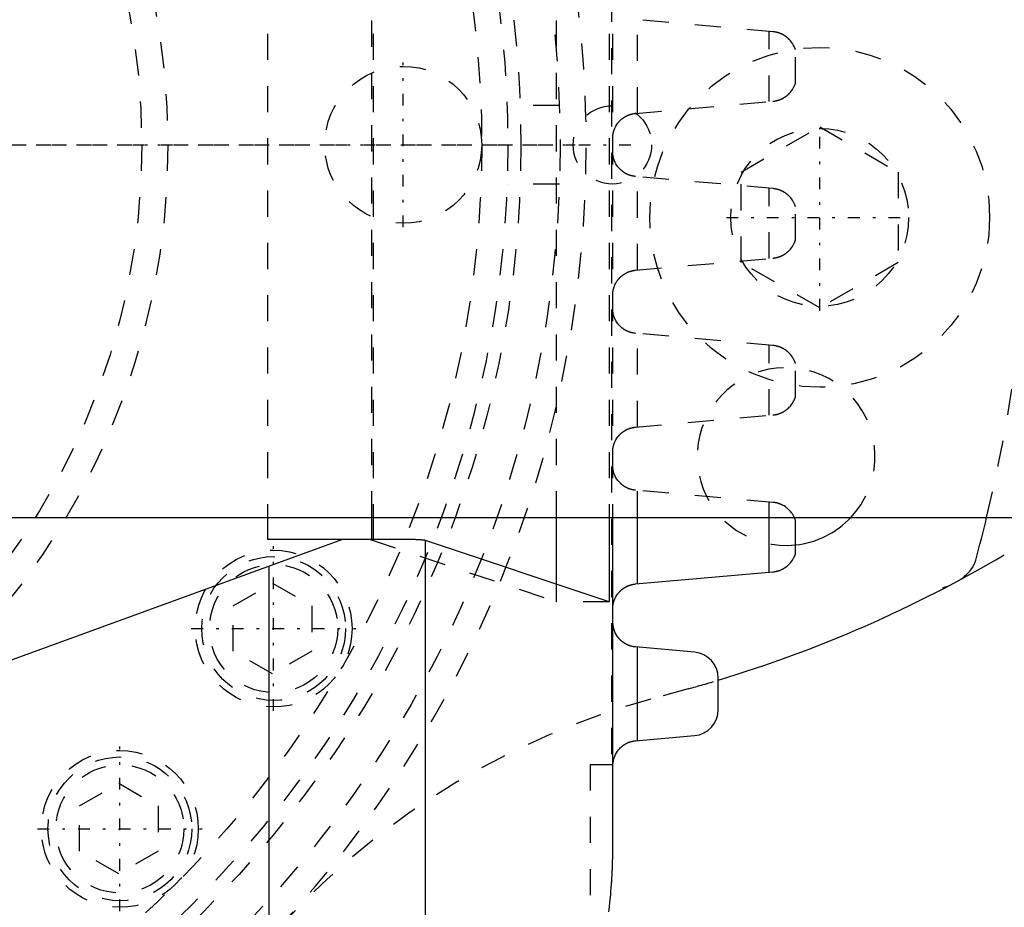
# Model space of a CAD drawing. Extents: x -392 to 140, y -100 to 100.
# Tile 5 of 9: x -198 to -160, y -29 to 5. Entities that reach past the tile are written whole.
import ezdxf

# ---------------------------------------------------------------- set-up
doc = ezdxf.new("R2010")
doc.units = 0
doc.linetypes.add('CENTER', pattern=[1.5, 0.45, -0.5, 0.05, -0.5])
doc.linetypes.add('DASHED', pattern=[2, 1, -1])
for name, color, linetype in [('AM_0', 7, 'CONTINUOUS'), ('AM_3', 7, 'DASHED'), ('AM_7', 7, 'CENTER')]:
    doc.layers.add(name, color=color, linetype=linetype)

msp = doc.modelspace()

# ---------------------------------------------------------------- linework, layer by layer
at = {"layer": 'AM_0', "color": 7, "linetype": 'CONTINUOUS'}
for p, q in [((-220, -14.25), (-92.45, -14.25)), ((-188.197, -14.25), (-188.197, -15.1)), ((-184.203, -15.1), (-184.203, -14.25)), ((-184.144, -14.25), (-184.144, -15.1)), ((-177.139, -16.803), (-177.139, -14.25)), ((-175.123, -14.25), (-175.123, -17.475)), ((-175, -14.25), (-175, -27)), ((-174.035, -16.79), (-174.035, -14.25)), ((-169, -16.345), (-169, -14.25)), ((-168, -15.649), (-168, -14.358)), ((-185.329, -15.1), (-236.686, -33.793)), ((-182.559, -15.1), (-188.197, -15.1)), ((-182.144, -32), (-182.144, -15.133)), ((-175.123, -17.475), (-182.144, -15.133)), ((-188.136, -16.122), (-188.136, -33.653)), ((-174.114, -16.797), (-168.862, -16.333)), ((-162.35, -16.975), (-162.35, -16.936)), ((-174.98, -18.26), (-174.98, -17.891)), ((-171.863, -19.404), (-174.113, -19.206)), ((-174.035, -22.787), (-174.035, -19.213)), ((-170.95, -21.6), (-170.95, -20.4)), ((-174.113, -22.794), (-171.863, -22.596)), ((-174.979, -23.7), (-175.001, -23.7))]:
    msp.add_line(p, q, dxfattribs=at)
for points in [[(-168, -14.358, 0), (-168, -14.358, 0), (-168, -14.357, 0), (-168.001, -14.355, 0), (-168.002, -14.353, 0), (-168.002, -14.352, 0), (-168.003, -14.348, 0), (-168.005, -14.344, 0), (-168.007, -14.339, 0), (-168.009, -14.333, 0), (-168.011, -14.327, 0), (-168.012, -14.324, 0), (-168.013, -14.32, 0), (-168.016, -14.313, 0), (-168.019, -14.306, 0), (-168.022, -14.298, 0), (-168.025, -14.29, 0), (-168.028, -14.282, 0), (-168.03, -14.278, 0), (-168.032, -14.273, 0), (-168.036, -14.264, 0), (-168.04, -14.255, 0), (-168.042, -14.251, 0)], [(-182.144, -15.133, 0), (-182.147, -15.133, 0), (-182.155, -15.131, 0), (-182.164, -15.129, 0), (-182.17, -15.128, 0), (-182.176, -15.127, 0), (-182.189, -15.125, 0), (-182.205, -15.123, 0), (-182.222, -15.121, 0), (-182.241, -15.119, 0), (-182.263, -15.117, 0), (-182.274, -15.117, 0), (-182.286, -15.116, 0), (-182.311, -15.114, 0), (-182.338, -15.112, 0), (-182.367, -15.11, 0), (-182.397, -15.108, 0), (-182.43, -15.106, 0), (-182.447, -15.105, 0), (-182.464, -15.105, 0), (-182.501, -15.103, 0), (-182.539, -15.101, 0), (-182.559, -15.1, 0)], [(-168.862, -16.333, 0), (-168.854, -16.332, 0), (-168.839, -16.331, 0), (-168.823, -16.329, 0), (-168.816, -16.328, 0), (-168.808, -16.327, 0), (-168.793, -16.325, 0), (-168.777, -16.322, 0), (-168.762, -16.319, 0), (-168.747, -16.316, 0), (-168.732, -16.313, 0), (-168.724, -16.311, 0), (-168.717, -16.309, 0), (-168.702, -16.306, 0), (-168.688, -16.302, 0), (-168.673, -16.298, 0), (-168.659, -16.294, 0), (-168.644, -16.289, 0), (-168.637, -16.287, 0), (-168.63, -16.284, 0), (-168.616, -16.28, 0), (-168.602, -16.275, 0), (-168.595, -16.272, 0), (-168.588, -16.269, 0), (-168.575, -16.264, 0), (-168.562, -16.258, 0), (-168.555, -16.256, 0), (-168.548, -16.253, 0), (-168.535, -16.247, 0), (-168.523, -16.241, 0), (-168.51, -16.235, 0), (-168.498, -16.229, 0), (-168.485, -16.223, 0), (-168.479, -16.219, 0), (-168.473, -16.216, 0), (-168.462, -16.21, 0), (-168.45, -16.203, 0), (-168.439, -16.196, 0), (-168.428, -16.19, 0), (-168.417, -16.183, 0), (-168.411, -16.179, 0), (-168.406, -16.176, 0), (-168.395, -16.169, 0), (-168.384, -16.162, 0), (-168.374, -16.154, 0), (-168.364, -16.147, 0), (-168.354, -16.14, 0), (-168.348, -16.136, 0), (-168.344, -16.132, 0), (-168.334, -16.124, 0), (-168.324, -16.117, 0), (-168.314, -16.109, 0), (-168.305, -16.101, 0), (-168.296, -16.093, 0), (-168.291, -16.089, 0), (-168.287, -16.085, 0), (-168.278, -16.077, 0), (-168.269, -16.069, 0), (-168.239, -16.04, 0), (-168.215, -16.015, 0), (-168.192, -15.99, 0), (-168.151, -15.938, 0), (-168.115, -15.886, 0), (-168.083, -15.836, 0), (-168.057, -15.788, 0), (-168.045, -15.761, 0), (-168.041, -15.754, 0), (-168.038, -15.747, 0), (-168.036, -15.743, 0), (-168.035, -15.74, 0), (-168.032, -15.733, 0), (-168.029, -15.726, 0), (-168.027, -15.723, 0), (-168.026, -15.719, 0), (-168.023, -15.713, 0), (-168.021, -15.707, 0), (-168.02, -15.704, 0), (-168.018, -15.701, 0), (-168.016, -15.695, 0), (-168.014, -15.689, 0), (-168.012, -15.684, 0), (-168.01, -15.679, 0), (-168.009, -15.674, 0), (-168.008, -15.672, 0), (-168.007, -15.67, 0), (-168.005, -15.665, 0), (-168.004, -15.662, 0), (-168.003, -15.658, 0), (-168.002, -15.656, 0), (-168.001, -15.653, 0), (-168.001, -15.652, 0), (-168.001, -15.651, 0), (-168, -15.65, 0), (-168, -15.649, 0), (-168, -15.649, 0)], [(-174.98, -17.891, 0), (-174.981, -17.884, 0), (-174.983, -17.871, 0), (-174.984, -17.857, 0), (-174.985, -17.85, 0), (-174.986, -17.843, 0), (-174.987, -17.828, 0), (-174.988, -17.814, 0), (-174.989, -17.799, 0), (-174.99, -17.783, 0), (-174.99, -17.768, 0), (-174.99, -17.76, 0), (-174.99, -17.751, 0), (-174.99, -17.735, 0), (-174.989, -17.72, 0), (-174.989, -17.705, 0), (-174.988, -17.69, 0), (-174.987, -17.675, 0), (-174.986, -17.668, 0), (-174.986, -17.661, 0), (-174.984, -17.647, 0), (-174.982, -17.633, 0), (-174.982, -17.626, 0), (-174.981, -17.619, 0), (-174.979, -17.606, 0), (-174.976, -17.592, 0), (-174.975, -17.586, 0), (-174.974, -17.579, 0), (-174.972, -17.566, 0), (-174.969, -17.553, 0), (-174.966, -17.54, 0), (-174.963, -17.527, 0), (-174.96, -17.514, 0), (-174.958, -17.508, 0), (-174.956, -17.502, 0), (-174.953, -17.489, 0), (-174.949, -17.476, 0), (-174.945, -17.464, 0), (-174.941, -17.452, 0), (-174.937, -17.439, 0), (-174.935, -17.433, 0), (-174.933, -17.427, 0), (-174.928, -17.414, 0), (-174.924, -17.402, 0), (-174.906, -17.36, 0), (-174.87, -17.288, 0), (-174.828, -17.219, 0), (-174.805, -17.186, 0), (-174.801, -17.18, 0), (-174.792, -17.17, 0), (-174.784, -17.159, 0), (-174.78, -17.154, 0), (-174.776, -17.148, 0), (-174.767, -17.138, 0), (-174.758, -17.127, 0), (-174.749, -17.117, 0), (-174.74, -17.107, 0), (-174.731, -17.097, 0), (-174.726, -17.092, 0), (-174.721, -17.087, 0), (-174.712, -17.077, 0), (-174.702, -17.068, 0), (-174.692, -17.058, 0), (-174.682, -17.048, 0), (-174.672, -17.039, 0), (-174.666, -17.034, 0), (-174.661, -17.03, 0), (-174.65, -17.02, 0), (-174.639, -17.011, 0), (-174.628, -17.002, 0), (-174.616, -16.993, 0), (-174.605, -16.984, 0), (-174.599, -16.98, 0), (-174.593, -16.975, 0), (-174.58, -16.966, 0), (-174.568, -16.958, 0), (-174.555, -16.95, 0), (-174.543, -16.941, 0), (-174.53, -16.933, 0), (-174.523, -16.929, 0), (-174.516, -16.925, 0), (-174.503, -16.918, 0), (-174.49, -16.91, 0), (-174.476, -16.903, 0), (-174.462, -16.896, 0), (-174.448, -16.889, 0), (-174.441, -16.885, 0), (-174.434, -16.882, 0), (-174.419, -16.875, 0), (-174.405, -16.869, 0), (-174.397, -16.866, 0), (-174.39, -16.863, 0), (-174.375, -16.857, 0), (-174.36, -16.851, 0), (-174.352, -16.849, 0), (-174.345, -16.846, 0), (-174.33, -16.841, 0), (-174.314, -16.836, 0), (-174.299, -16.831, 0), (-174.283, -16.827, 0), (-174.267, -16.823, 0), (-174.259, -16.821, 0), (-174.251, -16.819, 0), (-174.236, -16.815, 0), (-174.22, -16.812, 0), (-174.204, -16.809, 0), (-174.187, -16.806, 0), (-174.171, -16.803, 0), (-174.163, -16.802, 0), (-174.155, -16.801, 0), (-174.139, -16.799, 0), (-174.123, -16.797, 0), (-174.114, -16.797, 0)], [(-174.113, -19.206, 0), (-174.12, -19.206, 0), (-174.135, -19.204, 0), (-174.149, -19.202, 0), (-174.157, -19.202, 0), (-174.164, -19.201, 0), (-174.178, -19.198, 0), (-174.193, -19.196, 0), (-174.207, -19.193, 0), (-174.222, -19.19, 0), (-174.236, -19.187, 0), (-174.243, -19.186, 0), (-174.25, -19.184, 0), (-174.264, -19.181, 0), (-174.278, -19.177, 0), (-174.292, -19.173, 0), (-174.306, -19.169, 0), (-174.32, -19.165, 0), (-174.327, -19.162, 0), (-174.334, -19.16, 0), (-174.347, -19.155, 0), (-174.361, -19.151, 0), (-174.368, -19.148, 0), (-174.374, -19.145, 0), (-174.388, -19.14, 0), (-174.401, -19.135, 0), (-174.407, -19.132, 0), (-174.414, -19.129, 0), (-174.427, -19.123, 0), (-174.44, -19.117, 0), (-174.452, -19.111, 0), (-174.465, -19.105, 0), (-174.477, -19.098, 0), (-174.483, -19.095, 0), (-174.489, -19.092, 0), (-174.501, -19.085, 0), (-174.513, -19.078, 0), (-174.525, -19.071, 0), (-174.537, -19.063, 0), (-174.548, -19.056, 0), (-174.554, -19.052, 0), (-174.56, -19.049, 0), (-174.571, -19.041, 0), (-174.582, -19.033, 0), (-174.593, -19.025, 0), (-174.603, -19.018, 0), (-174.614, -19.009, 0), (-174.619, -19.005, 0), (-174.624, -19.001, 0), (-174.634, -18.993, 0), (-174.644, -18.985, 0), (-174.654, -18.976, 0), (-174.663, -18.968, 0), (-174.673, -18.96, 0), (-174.677, -18.955, 0), (-174.682, -18.951, 0), (-174.691, -18.942, 0), (-174.7, -18.934, 0), (-174.708, -18.925, 0), (-174.717, -18.916, 0), (-174.725, -18.907, 0), (-174.73, -18.903, 0), (-174.734, -18.898, 0), (-174.742, -18.889, 0), (-174.75, -18.88, 0), (-174.754, -18.875, 0), (-174.777, -18.847, 0), (-174.82, -18.787, 0), (-174.859, -18.725, 0), (-174.892, -18.66, 0), (-174.909, -18.621, 0), (-174.913, -18.61, 0), (-174.917, -18.599, 0), (-174.92, -18.593, 0), (-174.922, -18.588, 0), (-174.926, -18.576, 0), (-174.93, -18.565, 0), (-174.933, -18.554, 0), (-174.937, -18.542, 0), (-174.941, -18.531, 0), (-174.942, -18.525, 0), (-174.944, -18.519, 0), (-174.947, -18.508, 0), (-174.95, -18.496, 0), (-174.952, -18.49, 0), (-174.953, -18.484, 0), (-174.956, -18.473, 0), (-174.959, -18.461, 0), (-174.96, -18.455, 0), (-174.961, -18.449, 0), (-174.963, -18.437, 0), (-174.966, -18.425, 0), (-174.968, -18.412, 0), (-174.97, -18.4, 0), (-174.971, -18.387, 0), (-174.972, -18.381, 0), (-174.973, -18.375, 0), (-174.974, -18.362, 0), (-174.976, -18.349, 0), (-174.977, -18.336, 0), (-174.978, -18.323, 0), (-174.979, -18.309, 0), (-174.979, -18.302, 0), (-174.979, -18.295, 0), (-174.98, -18.281, 0), (-174.98, -18.267, 0), (-174.98, -18.26, 0)], [(-174.979, -23.7, 0), (-174.979, -23.693, 0), (-174.978, -23.68, 0), (-174.977, -23.667, 0), (-174.977, -23.661, 0), (-174.976, -23.654, 0), (-174.975, -23.642, 0), (-174.974, -23.629, 0), (-174.972, -23.617, 0), (-174.97, -23.605, 0), (-174.968, -23.593, 0), (-174.968, -23.587, 0), (-174.967, -23.581, 0), (-174.964, -23.569, 0), (-174.962, -23.557, 0), (-174.96, -23.545, 0), (-174.957, -23.534, 0), (-174.955, -23.522, 0), (-174.953, -23.516, 0), (-174.952, -23.511, 0), (-174.949, -23.499, 0), (-174.946, -23.488, 0), (-174.944, -23.482, 0), (-174.943, -23.477, 0), (-174.939, -23.465, 0), (-174.936, -23.454, 0), (-174.934, -23.449, 0), (-174.932, -23.443, 0), (-174.929, -23.432, 0), (-174.925, -23.421, 0), (-174.91, -23.383, 0), (-174.881, -23.319, 0), (-174.848, -23.256, 0), (-174.809, -23.196, 0), (-174.766, -23.139, 0), (-174.743, -23.112, 0), (-174.718, -23.085, 0), (-174.689, -23.055, 0), (-174.68, -23.047, 0), (-174.671, -23.039, 0), (-174.666, -23.035, 0), (-174.662, -23.031, 0), (-174.652, -23.022, 0), (-174.643, -23.014, 0), (-174.633, -23.006, 0), (-174.623, -22.998, 0), (-174.613, -22.99, 0), (-174.608, -22.986, 0), (-174.603, -22.982, 0), (-174.593, -22.975, 0), (-174.582, -22.967, 0), (-174.572, -22.96, 0), (-174.561, -22.952, 0), (-174.55, -22.945, 0), (-174.544, -22.941, 0), (-174.539, -22.938, 0), (-174.527, -22.931, 0), (-174.516, -22.924, 0), (-174.504, -22.917, 0), (-174.492, -22.91, 0), (-174.481, -22.904, 0), (-174.475, -22.9, 0), (-174.469, -22.897, 0), (-174.456, -22.891, 0), (-174.444, -22.885, 0), (-174.432, -22.879, 0), (-174.419, -22.873, 0), (-174.406, -22.868, 0), (-174.4, -22.865, 0), (-174.394, -22.862, 0), (-174.381, -22.857, 0), (-174.368, -22.852, 0), (-174.361, -22.85, 0), (-174.355, -22.847, 0), (-174.341, -22.843, 0), (-174.328, -22.838, 0), (-174.321, -22.836, 0), (-174.315, -22.834, 0), (-174.301, -22.83, 0), (-174.288, -22.826, 0), (-174.274, -22.822, 0), (-174.26, -22.818, 0), (-174.246, -22.815, 0), (-174.24, -22.813, 0), (-174.233, -22.812, 0), (-174.219, -22.809, 0), (-174.205, -22.806, 0), (-174.191, -22.804, 0), (-174.177, -22.801, 0), (-174.163, -22.799, 0), (-174.156, -22.798, 0), (-174.148, -22.797, 0), (-174.134, -22.796, 0), (-174.12, -22.794, 0), (-174.113, -22.794, 0)], [(-175, -27, 0), (-175, -27.016, 0), (-175, -27.047, 0), (-175, -27.078, 0), (-175, -27.094, 0), (-175, -27.109, 0), (-175.001, -27.14, 0), (-175.001, -27.172, 0), (-175.001, -27.203, 0), (-175.002, -27.234, 0), (-175.002, -27.265, 0), (-175.002, -27.281, 0), (-175.002, -27.296, 0), (-175.003, -27.328, 0), (-175.004, -27.359, 0), (-175.004, -27.39, 0), (-175.005, -27.421, 0), (-175.006, -27.452, 0), (-175.006, -27.468, 0), (-175.006, -27.484, 0), (-175.007, -27.515, 0), (-175.008, -27.546, 0), (-175.009, -27.561, 0), (-175.009, -27.577, 0), (-175.01, -27.608, 0), (-175.011, -27.639, 0), (-175.012, -27.655, 0), (-175.012, -27.671, 0), (-175.014, -27.702, 0), (-175.015, -27.733, 0), (-175.016, -27.764, 0), (-175.018, -27.795, 0), (-175.019, -27.826, 0), (-175.02, -27.842, 0), (-175.02, -27.858, 0), (-175.022, -27.889, 0), (-175.024, -27.92, 0), (-175.025, -27.951, 0), (-175.027, -27.982, 0), (-175.029, -28.013, 0), (-175.029, -28.029, 0), (-175.03, -28.045, 0), (-175.032, -28.076, 0), (-175.034, -28.107, 0), (-175.036, -28.138, 0), (-175.038, -28.169, 0), (-175.04, -28.2, 0), (-175.041, -28.216, 0), (-175.042, -28.231, 0), (-175.044, -28.263, 0), (-175.047, -28.294, 0), (-175.055, -28.403, 0), (-175.07, -28.589, 0), (-175.079, -28.682, 0), (-175.088, -28.775, 0), (-175.107, -28.962, 0), (-175.129, -29.148, 0), (-175.152, -29.333, 0)]]:
    msp.add_polyline3d(points, dxfattribs=at)
for centre, radius, start, end in [((-168.358, -11.922), 3.4, 276.0507, 316.7969), ((-220, 0), 61, 344.90364, 346.4905), ((-185.41, 27.39), 50, 286.8101, 300.5276), ((-162.071, -15.627), 1, 321.2013, 344.9036), ((-162.85, -15), 2, 306.1793, 321.2013), ((-162.85, -15), 2, 284.4775, 289.8646), ((-171.95, -20.4), 1, 0, 84.9855), ((-171.95, -21.6), 1, 275.0145, 0)]:
    msp.add_arc(centre, radius, start, end, dxfattribs=at)
at = {"layer": 'AM_3', "color": 6, "linetype": 'DASHED'}
for p, q in [((-175.035, 23.7), (-175.035, -23.7)), ((-175.035, 23.7), (-175.035, -23.7)), ((-188.197, 14.25), (-188.197, -14.25)), ((-184.203, -14.25), (-184.203, 14.25)), ((-184.144, 14.25), (-184.144, -14.25)), ((-177.139, -14.25), (-177.139, 14.25)), ((-175.123, 14.25), (-175.123, -14.25)), ((-175, 14.25), (-175, -14.25)), ((-168.862, 4.326), (-174.114, 4.79)), ((-174.035, 1.21), (-174.035, 4.783)), ((-169, 1.655), (-169, 4.338)), ((-168, 2.351), (-168, 3.642)), ((-174.114, 1.203), (-168.862, 1.667)), ((-177.026, 1.5), (-179.027, 1.5)), ((-170.073, -1.042), (-167.073, 0.69)), ((-167.073, 0.69), (-164.073, -1.042)), ((-174.98, -0.392), (-174.98, 0.109)), ((-170.073, -4.506), (-170.073, -1.042)), ((-164.073, -1.042), (-164.073, -4.506)), ((-177.026, -1.5), (-179.027, -1.5)), ((-168.862, -1.674), (-174.114, -1.21)), ((-174.035, -4.79), (-174.035, -1.217)), ((-169, -4.345), (-169, -1.662)), ((-168, -3.649), (-168, -2.358)), ((-174.114, -4.797), (-168.862, -4.333)), ((-167.073, -6.238), (-170.073, -4.506)), ((-164.073, -4.506), (-167.073, -6.238)), ((-174.98, -6.392), (-174.98, -5.891)), ((-168.862, -7.674), (-174.114, -7.21)), ((-174.035, -10.79), (-174.035, -7.217)), ((-169, -10.345), (-169, -7.662)), ((-168, -9.649), (-168, -8.358)), ((-174.114, -10.797), (-168.862, -10.333)), ((-174.98, -12.392), (-174.98, -11.891)), ((-168.862, -13.674), (-174.114, -13.21)), ((-174.035, -14.25), (-174.035, -13.217)), ((-169, -14.25), (-169, -13.662)), ((-184.26, -15.1), (-177.139, -17.475)), ((-189.5, -17.634), (-188, -16.768)), ((-188, -16.768), (-186.5, -17.634)), ((-177.139, -17.475), (-177.139, -16.803)), ((-189.5, -19.366), (-189.5, -17.634)), ((-186.5, -17.634), (-186.5, -19.366)), ((-175.123, -17.475), (-177.139, -17.475)), ((-188, -20.232), (-189.5, -19.366)), ((-186.5, -19.366), (-188, -20.232)), ((-172.1, -20.806), (-173.536, -21.202)), ((-175.855, -23.7), (-175.001, -23.7)), ((-175.855, -23.7), (-175.855, -32.483)), ((-195.379, -25.286), (-193.879, -24.42)), ((-193.879, -24.42), (-192.379, -25.286)), ((-195.379, -27.018), (-195.379, -25.286)), ((-192.379, -25.286), (-192.379, -27.018)), ((-193.879, -27.884), (-195.379, -27.018)), ((-192.379, -27.018), (-193.879, -27.884))]:
    msp.add_line(p, q, dxfattribs=at)
for points in [[(-168, 3.642, 0), (-168, 3.642, 0), (-168, 3.643, 0), (-168.001, 3.644, 0), (-168.001, 3.645, 0), (-168.001, 3.646, 0), (-168.002, 3.649, 0), (-168.003, 3.651, 0), (-168.004, 3.655, 0), (-168.005, 3.658, 0), (-168.007, 3.663, 0), (-168.008, 3.665, 0), (-168.009, 3.667, 0), (-168.01, 3.672, 0), (-168.012, 3.677, 0), (-168.014, 3.682, 0), (-168.016, 3.688, 0), (-168.018, 3.694, 0), (-168.02, 3.697, 0), (-168.021, 3.7, 0), (-168.023, 3.706, 0), (-168.026, 3.712, 0), (-168.027, 3.716, 0), (-168.029, 3.719, 0), (-168.032, 3.726, 0), (-168.035, 3.733, 0), (-168.036, 3.736, 0), (-168.038, 3.74, 0), (-168.041, 3.747, 0), (-168.045, 3.754, 0), (-168.057, 3.781, 0), (-168.083, 3.829, 0), (-168.115, 3.879, 0), (-168.151, 3.931, 0), (-168.192, 3.983, 0), (-168.215, 4.008, 0), (-168.239, 4.033, 0), (-168.269, 4.062, 0), (-168.278, 4.07, 0), (-168.287, 4.078, 0), (-168.291, 4.082, 0), (-168.296, 4.086, 0), (-168.305, 4.094, 0), (-168.314, 4.102, 0), (-168.324, 4.11, 0), (-168.334, 4.117, 0), (-168.344, 4.125, 0), (-168.348, 4.129, 0), (-168.354, 4.133, 0), (-168.364, 4.14, 0), (-168.374, 4.147, 0), (-168.384, 4.155, 0), (-168.395, 4.162, 0), (-168.406, 4.169, 0), (-168.411, 4.172, 0), (-168.417, 4.176, 0), (-168.428, 4.183, 0), (-168.439, 4.189, 0), (-168.45, 4.196, 0), (-168.462, 4.203, 0), (-168.473, 4.209, 0), (-168.479, 4.212, 0), (-168.485, 4.216, 0), (-168.498, 4.222, 0), (-168.51, 4.228, 0), (-168.523, 4.234, 0), (-168.535, 4.24, 0), (-168.548, 4.246, 0), (-168.555, 4.249, 0), (-168.562, 4.251, 0), (-168.575, 4.257, 0), (-168.588, 4.262, 0), (-168.595, 4.265, 0), (-168.602, 4.268, 0), (-168.616, 4.273, 0), (-168.63, 4.277, 0), (-168.637, 4.28, 0), (-168.644, 4.282, 0), (-168.659, 4.287, 0), (-168.673, 4.291, 0), (-168.688, 4.295, 0), (-168.702, 4.299, 0), (-168.717, 4.302, 0), (-168.724, 4.304, 0), (-168.732, 4.306, 0), (-168.747, 4.309, 0), (-168.762, 4.312, 0), (-168.777, 4.315, 0), (-168.793, 4.318, 0), (-168.808, 4.32, 0), (-168.816, 4.321, 0), (-168.823, 4.322, 0), (-168.839, 4.324, 0), (-168.854, 4.325, 0), (-168.862, 4.326, 0)], [(-168.862, 1.667, 0), (-168.854, 1.668, 0), (-168.839, 1.669, 0), (-168.823, 1.671, 0), (-168.816, 1.672, 0), (-168.808, 1.673, 0), (-168.793, 1.675, 0), (-168.777, 1.678, 0), (-168.762, 1.681, 0), (-168.747, 1.684, 0), (-168.732, 1.687, 0), (-168.724, 1.689, 0), (-168.717, 1.691, 0), (-168.702, 1.694, 0), (-168.688, 1.698, 0), (-168.673, 1.702, 0), (-168.659, 1.706, 0), (-168.644, 1.711, 0), (-168.637, 1.713, 0), (-168.63, 1.716, 0), (-168.616, 1.72, 0), (-168.602, 1.725, 0), (-168.595, 1.728, 0), (-168.588, 1.731, 0), (-168.575, 1.736, 0), (-168.562, 1.742, 0), (-168.555, 1.744, 0), (-168.548, 1.747, 0), (-168.535, 1.753, 0), (-168.523, 1.759, 0), (-168.51, 1.765, 0), (-168.498, 1.771, 0), (-168.485, 1.777, 0), (-168.479, 1.781, 0), (-168.473, 1.784, 0), (-168.462, 1.79, 0), (-168.45, 1.797, 0), (-168.439, 1.804, 0), (-168.428, 1.81, 0), (-168.417, 1.817, 0), (-168.411, 1.821, 0), (-168.406, 1.824, 0), (-168.395, 1.831, 0), (-168.384, 1.838, 0), (-168.374, 1.846, 0), (-168.364, 1.853, 0), (-168.354, 1.86, 0), (-168.348, 1.864, 0), (-168.344, 1.868, 0), (-168.334, 1.876, 0), (-168.324, 1.883, 0), (-168.314, 1.891, 0), (-168.305, 1.899, 0), (-168.296, 1.907, 0), (-168.291, 1.911, 0), (-168.287, 1.915, 0), (-168.278, 1.923, 0), (-168.269, 1.931, 0), (-168.239, 1.96, 0), (-168.215, 1.985, 0), (-168.192, 2.01, 0), (-168.151, 2.062, 0), (-168.115, 2.114, 0), (-168.083, 2.164, 0), (-168.057, 2.212, 0), (-168.045, 2.239, 0), (-168.041, 2.246, 0), (-168.038, 2.253, 0), (-168.036, 2.257, 0), (-168.035, 2.26, 0), (-168.032, 2.267, 0), (-168.029, 2.274, 0), (-168.027, 2.277, 0), (-168.026, 2.281, 0), (-168.023, 2.287, 0), (-168.021, 2.293, 0), (-168.02, 2.296, 0), (-168.018, 2.299, 0), (-168.016, 2.305, 0), (-168.014, 2.311, 0), (-168.012, 2.316, 0), (-168.01, 2.321, 0), (-168.009, 2.326, 0), (-168.008, 2.328, 0), (-168.007, 2.33, 0), (-168.005, 2.335, 0), (-168.004, 2.338, 0), (-168.003, 2.342, 0), (-168.002, 2.344, 0), (-168.001, 2.347, 0), (-168.001, 2.348, 0), (-168.001, 2.349, 0), (-168, 2.35, 0), (-168, 2.351, 0), (-168, 2.351, 0)], [(-174.98, 0.109, 0), (-174.981, 0.116, 0), (-174.983, 0.129, 0), (-174.984, 0.143, 0), (-174.985, 0.15, 0), (-174.986, 0.157, 0), (-174.987, 0.172, 0), (-174.988, 0.187, 0), (-174.989, 0.201, 0), (-174.99, 0.217, 0), (-174.99, 0.232, 0), (-174.99, 0.24, 0), (-174.99, 0.249, 0), (-174.99, 0.265, 0), (-174.989, 0.28, 0), (-174.989, 0.295, 0), (-174.988, 0.31, 0), (-174.987, 0.325, 0), (-174.986, 0.332, 0), (-174.986, 0.339, 0), (-174.984, 0.353, 0), (-174.982, 0.367, 0), (-174.982, 0.374, 0), (-174.981, 0.381, 0), (-174.979, 0.394, 0), (-174.976, 0.408, 0), (-174.975, 0.414, 0), (-174.974, 0.421, 0), (-174.972, 0.434, 0), (-174.969, 0.447, 0), (-174.966, 0.46, 0), (-174.963, 0.473, 0), (-174.96, 0.486, 0), (-174.958, 0.492, 0), (-174.956, 0.498, 0), (-174.953, 0.511, 0), (-174.949, 0.524, 0), (-174.945, 0.536, 0), (-174.941, 0.548, 0), (-174.937, 0.561, 0), (-174.935, 0.567, 0), (-174.933, 0.573, 0), (-174.928, 0.586, 0), (-174.924, 0.598, 0), (-174.906, 0.64, 0), (-174.87, 0.712, 0), (-174.828, 0.781, 0), (-174.805, 0.814, 0), (-174.801, 0.82, 0), (-174.792, 0.83, 0), (-174.784, 0.841, 0), (-174.78, 0.846, 0), (-174.776, 0.852, 0), (-174.767, 0.862, 0), (-174.758, 0.873, 0), (-174.749, 0.883, 0), (-174.74, 0.893, 0), (-174.731, 0.903, 0), (-174.726, 0.908, 0), (-174.721, 0.913, 0), (-174.712, 0.923, 0), (-174.702, 0.932, 0), (-174.692, 0.942, 0), (-174.682, 0.952, 0), (-174.672, 0.961, 0), (-174.666, 0.966, 0), (-174.661, 0.97, 0), (-174.65, 0.98, 0), (-174.639, 0.989, 0), (-174.628, 0.998, 0), (-174.616, 1.007, 0), (-174.605, 1.016, 0), (-174.599, 1.02, 0), (-174.593, 1.025, 0), (-174.58, 1.034, 0), (-174.568, 1.042, 0), (-174.555, 1.05, 0), (-174.543, 1.059, 0), (-174.53, 1.067, 0), (-174.523, 1.071, 0), (-174.516, 1.075, 0), (-174.503, 1.082, 0), (-174.49, 1.09, 0), (-174.476, 1.097, 0), (-174.462, 1.104, 0), (-174.448, 1.111, 0), (-174.441, 1.115, 0), (-174.434, 1.118, 0), (-174.419, 1.125, 0), (-174.405, 1.131, 0), (-174.397, 1.134, 0), (-174.39, 1.137, 0), (-174.375, 1.143, 0), (-174.36, 1.149, 0), (-174.352, 1.151, 0), (-174.345, 1.154, 0), (-174.33, 1.159, 0), (-174.314, 1.164, 0), (-174.299, 1.169, 0), (-174.283, 1.173, 0), (-174.267, 1.177, 0), (-174.259, 1.179, 0), (-174.251, 1.181, 0), (-174.236, 1.185, 0), (-174.22, 1.188, 0), (-174.204, 1.191, 0), (-174.187, 1.194, 0), (-174.171, 1.197, 0), (-174.163, 1.198, 0), (-174.155, 1.199, 0), (-174.139, 1.201, 0), (-174.123, 1.203, 0), (-174.114, 1.203, 0)], [(-174.114, -1.21, 0), (-174.121, -1.21, 0), (-174.135, -1.208, 0), (-174.148, -1.207, 0), (-174.155, -1.206, 0), (-174.161, -1.205, 0), (-174.175, -1.203, 0), (-174.188, -1.201, 0), (-174.201, -1.199, 0), (-174.215, -1.196, 0), (-174.228, -1.193, 0), (-174.234, -1.192, 0), (-174.241, -1.191, 0), (-174.254, -1.187, 0), (-174.267, -1.184, 0), (-174.28, -1.181, 0), (-174.293, -1.177, 0), (-174.306, -1.173, 0), (-174.312, -1.172, 0), (-174.319, -1.17, 0), (-174.331, -1.165, 0), (-174.344, -1.161, 0), (-174.35, -1.159, 0), (-174.357, -1.157, 0), (-174.369, -1.152, 0), (-174.381, -1.147, 0), (-174.387, -1.145, 0), (-174.394, -1.142, 0), (-174.406, -1.137, 0), (-174.418, -1.132, 0), (-174.43, -1.127, 0), (-174.441, -1.121, 0), (-174.453, -1.116, 0), (-174.459, -1.113, 0), (-174.465, -1.11, 0), (-174.476, -1.104, 0), (-174.488, -1.098, 0), (-174.499, -1.092, 0), (-174.51, -1.085, 0), (-174.521, -1.079, 0), (-174.526, -1.076, 0), (-174.532, -1.072, 0), (-174.543, -1.066, 0), (-174.553, -1.059, 0), (-174.564, -1.052, 0), (-174.574, -1.045, 0), (-174.584, -1.038, 0), (-174.589, -1.034, 0), (-174.594, -1.031, 0), (-174.604, -1.024, 0), (-174.614, -1.016, 0), (-174.623, -1.009, 0), (-174.633, -1.001, 0), (-174.642, -0.994, 0), (-174.646, -0.99, 0), (-174.651, -0.986, 0), (-174.66, -0.978, 0), (-174.669, -0.971, 0), (-174.698, -0.943, 0), (-174.722, -0.919, 0), (-174.745, -0.894, 0), (-174.788, -0.843, 0), (-174.828, -0.788, 0), (-174.863, -0.731, 0), (-174.894, -0.673, 0), (-174.92, -0.613, 0), (-174.932, -0.582, 0), (-174.943, -0.552, 0), (-174.954, -0.516, 0), (-174.957, -0.505, 0), (-174.959, -0.495, 0), (-174.961, -0.489, 0), (-174.962, -0.484, 0), (-174.965, -0.474, 0), (-174.967, -0.463, 0), (-174.969, -0.452, 0), (-174.971, -0.442, 0), (-174.974, -0.431, 0), (-174.975, -0.425, 0), (-174.976, -0.42, 0), (-174.977, -0.409, 0), (-174.979, -0.398, 0), (-174.98, -0.392, 0)], [(-168, -2.358, 0), (-168, -2.358, 0), (-168, -2.357, 0), (-168.001, -2.356, 0), (-168.001, -2.355, 0), (-168.001, -2.354, 0), (-168.002, -2.351, 0), (-168.003, -2.349, 0), (-168.004, -2.345, 0), (-168.005, -2.342, 0), (-168.007, -2.337, 0), (-168.008, -2.335, 0), (-168.009, -2.333, 0), (-168.01, -2.328, 0), (-168.012, -2.323, 0), (-168.014, -2.318, 0), (-168.016, -2.312, 0), (-168.018, -2.306, 0), (-168.02, -2.303, 0), (-168.021, -2.3, 0), (-168.023, -2.294, 0), (-168.026, -2.288, 0), (-168.027, -2.284, 0), (-168.029, -2.281, 0), (-168.032, -2.274, 0), (-168.035, -2.267, 0), (-168.036, -2.264, 0), (-168.038, -2.26, 0), (-168.041, -2.253, 0), (-168.045, -2.246, 0), (-168.057, -2.219, 0), (-168.083, -2.171, 0), (-168.115, -2.121, 0), (-168.151, -2.069, 0), (-168.192, -2.017, 0), (-168.215, -1.992, 0), (-168.239, -1.967, 0), (-168.269, -1.938, 0), (-168.278, -1.93, 0), (-168.287, -1.922, 0), (-168.291, -1.918, 0), (-168.296, -1.914, 0), (-168.305, -1.906, 0), (-168.314, -1.898, 0), (-168.324, -1.89, 0), (-168.334, -1.883, 0), (-168.344, -1.875, 0), (-168.348, -1.871, 0), (-168.354, -1.867, 0), (-168.364, -1.86, 0), (-168.374, -1.853, 0), (-168.384, -1.845, 0), (-168.395, -1.838, 0), (-168.406, -1.831, 0), (-168.411, -1.828, 0), (-168.417, -1.824, 0), (-168.428, -1.817, 0), (-168.439, -1.811, 0), (-168.45, -1.804, 0), (-168.462, -1.797, 0), (-168.473, -1.791, 0), (-168.479, -1.788, 0), (-168.485, -1.784, 0), (-168.498, -1.778, 0), (-168.51, -1.772, 0), (-168.523, -1.766, 0), (-168.535, -1.76, 0), (-168.548, -1.754, 0), (-168.555, -1.751, 0), (-168.562, -1.749, 0), (-168.575, -1.743, 0), (-168.588, -1.738, 0), (-168.595, -1.735, 0), (-168.602, -1.732, 0), (-168.616, -1.727, 0), (-168.63, -1.723, 0), (-168.637, -1.72, 0), (-168.644, -1.718, 0), (-168.659, -1.713, 0), (-168.673, -1.709, 0), (-168.688, -1.705, 0), (-168.702, -1.701, 0), (-168.717, -1.698, 0), (-168.724, -1.696, 0), (-168.732, -1.694, 0), (-168.747, -1.691, 0), (-168.762, -1.688, 0), (-168.777, -1.685, 0), (-168.793, -1.682, 0), (-168.808, -1.68, 0), (-168.816, -1.679, 0), (-168.823, -1.678, 0), (-168.839, -1.676, 0), (-168.854, -1.675, 0), (-168.862, -1.674, 0)], [(-168.862, -4.333, 0), (-168.854, -4.332, 0), (-168.839, -4.331, 0), (-168.823, -4.329, 0), (-168.816, -4.328, 0), (-168.808, -4.327, 0), (-168.793, -4.325, 0), (-168.777, -4.322, 0), (-168.762, -4.319, 0), (-168.747, -4.316, 0), (-168.732, -4.313, 0), (-168.724, -4.311, 0), (-168.717, -4.309, 0), (-168.702, -4.306, 0), (-168.688, -4.302, 0), (-168.673, -4.298, 0), (-168.659, -4.294, 0), (-168.644, -4.289, 0), (-168.637, -4.287, 0), (-168.63, -4.284, 0), (-168.616, -4.28, 0), (-168.602, -4.275, 0), (-168.595, -4.272, 0), (-168.588, -4.269, 0), (-168.575, -4.264, 0), (-168.562, -4.258, 0), (-168.555, -4.256, 0), (-168.548, -4.253, 0), (-168.535, -4.247, 0), (-168.523, -4.241, 0), (-168.51, -4.235, 0), (-168.498, -4.229, 0), (-168.485, -4.223, 0), (-168.479, -4.219, 0), (-168.473, -4.216, 0), (-168.462, -4.21, 0), (-168.45, -4.203, 0), (-168.439, -4.196, 0), (-168.428, -4.19, 0), (-168.417, -4.183, 0), (-168.411, -4.179, 0), (-168.406, -4.176, 0), (-168.395, -4.169, 0), (-168.384, -4.162, 0), (-168.374, -4.154, 0), (-168.364, -4.147, 0), (-168.354, -4.14, 0), (-168.348, -4.136, 0), (-168.344, -4.132, 0), (-168.334, -4.124, 0), (-168.324, -4.117, 0), (-168.314, -4.109, 0), (-168.305, -4.101, 0), (-168.296, -4.093, 0), (-168.291, -4.089, 0), (-168.287, -4.085, 0), (-168.278, -4.077, 0), (-168.269, -4.069, 0), (-168.239, -4.04, 0), (-168.215, -4.015, 0), (-168.192, -3.99, 0), (-168.151, -3.938, 0), (-168.115, -3.886, 0), (-168.083, -3.836, 0), (-168.057, -3.788, 0), (-168.045, -3.761, 0), (-168.041, -3.754, 0), (-168.038, -3.747, 0), (-168.036, -3.743, 0), (-168.035, -3.74, 0), (-168.032, -3.733, 0), (-168.029, -3.726, 0), (-168.027, -3.723, 0), (-168.026, -3.719, 0), (-168.023, -3.713, 0), (-168.021, -3.707, 0), (-168.02, -3.704, 0), (-168.018, -3.701, 0), (-168.016, -3.695, 0), (-168.014, -3.689, 0), (-168.012, -3.684, 0), (-168.01, -3.679, 0), (-168.009, -3.674, 0), (-168.008, -3.672, 0), (-168.007, -3.67, 0), (-168.005, -3.665, 0), (-168.004, -3.662, 0), (-168.003, -3.658, 0), (-168.002, -3.656, 0), (-168.001, -3.653, 0), (-168.001, -3.652, 0), (-168.001, -3.651, 0), (-168, -3.65, 0), (-168, -3.649, 0), (-168, -3.649, 0)], [(-174.98, -5.891, 0), (-174.981, -5.884, 0), (-174.983, -5.871, 0), (-174.984, -5.857, 0), (-174.985, -5.85, 0), (-174.986, -5.843, 0), (-174.987, -5.828, 0), (-174.988, -5.814, 0), (-174.989, -5.799, 0), (-174.99, -5.783, 0), (-174.99, -5.768, 0), (-174.99, -5.76, 0), (-174.99, -5.751, 0), (-174.99, -5.735, 0), (-174.989, -5.72, 0), (-174.989, -5.705, 0), (-174.988, -5.69, 0), (-174.987, -5.675, 0), (-174.986, -5.668, 0), (-174.986, -5.661, 0), (-174.984, -5.647, 0), (-174.982, -5.633, 0), (-174.982, -5.626, 0), (-174.981, -5.619, 0), (-174.979, -5.606, 0), (-174.976, -5.592, 0), (-174.975, -5.586, 0), (-174.974, -5.579, 0), (-174.972, -5.566, 0), (-174.969, -5.553, 0), (-174.966, -5.54, 0), (-174.963, -5.527, 0), (-174.96, -5.514, 0), (-174.958, -5.508, 0), (-174.956, -5.502, 0), (-174.953, -5.489, 0), (-174.949, -5.476, 0), (-174.945, -5.464, 0), (-174.941, -5.452, 0), (-174.937, -5.439, 0), (-174.935, -5.433, 0), (-174.933, -5.427, 0), (-174.928, -5.414, 0), (-174.924, -5.402, 0), (-174.906, -5.36, 0), (-174.87, -5.288, 0), (-174.828, -5.219, 0), (-174.805, -5.186, 0), (-174.801, -5.18, 0), (-174.792, -5.17, 0), (-174.784, -5.159, 0), (-174.78, -5.154, 0), (-174.776, -5.148, 0), (-174.767, -5.138, 0), (-174.758, -5.127, 0), (-174.749, -5.117, 0), (-174.74, -5.107, 0), (-174.731, -5.097, 0), (-174.726, -5.092, 0), (-174.721, -5.087, 0), (-174.712, -5.077, 0), (-174.702, -5.068, 0), (-174.692, -5.058, 0), (-174.682, -5.048, 0), (-174.672, -5.039, 0), (-174.666, -5.034, 0), (-174.661, -5.03, 0), (-174.65, -5.02, 0), (-174.639, -5.011, 0), (-174.628, -5.002, 0), (-174.616, -4.993, 0), (-174.605, -4.984, 0), (-174.599, -4.979, 0), (-174.593, -4.975, 0), (-174.58, -4.966, 0), (-174.568, -4.958, 0), (-174.555, -4.95, 0), (-174.543, -4.941, 0), (-174.53, -4.933, 0), (-174.523, -4.929, 0), (-174.516, -4.925, 0), (-174.503, -4.918, 0), (-174.49, -4.91, 0), (-174.476, -4.903, 0), (-174.462, -4.896, 0), (-174.448, -4.889, 0), (-174.441, -4.885, 0), (-174.434, -4.882, 0), (-174.419, -4.875, 0), (-174.405, -4.869, 0), (-174.397, -4.866, 0), (-174.39, -4.863, 0), (-174.375, -4.857, 0), (-174.36, -4.851, 0), (-174.352, -4.849, 0), (-174.345, -4.846, 0), (-174.329, -4.841, 0), (-174.314, -4.836, 0), (-174.299, -4.831, 0), (-174.283, -4.827, 0), (-174.267, -4.823, 0), (-174.259, -4.821, 0), (-174.251, -4.819, 0), (-174.236, -4.815, 0), (-174.22, -4.812, 0), (-174.204, -4.809, 0), (-174.187, -4.806, 0), (-174.171, -4.803, 0), (-174.163, -4.802, 0), (-174.155, -4.801, 0), (-174.139, -4.799, 0), (-174.123, -4.797, 0), (-174.114, -4.797, 0)], [(-174.114, -7.21, 0), (-174.121, -7.21, 0), (-174.135, -7.208, 0), (-174.148, -7.207, 0), (-174.155, -7.206, 0), (-174.161, -7.205, 0), (-174.175, -7.203, 0), (-174.188, -7.201, 0), (-174.201, -7.199, 0), (-174.215, -7.196, 0), (-174.228, -7.193, 0), (-174.234, -7.192, 0), (-174.241, -7.191, 0), (-174.254, -7.187, 0), (-174.267, -7.184, 0), (-174.28, -7.181, 0), (-174.293, -7.177, 0), (-174.306, -7.173, 0), (-174.312, -7.172, 0), (-174.319, -7.17, 0), (-174.331, -7.165, 0), (-174.344, -7.161, 0), (-174.35, -7.159, 0), (-174.357, -7.157, 0), (-174.369, -7.152, 0), (-174.381, -7.147, 0), (-174.387, -7.145, 0), (-174.394, -7.142, 0), (-174.406, -7.137, 0), (-174.418, -7.132, 0), (-174.43, -7.127, 0), (-174.442, -7.121, 0), (-174.453, -7.116, 0), (-174.459, -7.113, 0), (-174.465, -7.11, 0), (-174.476, -7.104, 0), (-174.488, -7.098, 0), (-174.499, -7.092, 0), (-174.51, -7.085, 0), (-174.521, -7.079, 0), (-174.526, -7.076, 0), (-174.532, -7.072, 0), (-174.543, -7.066, 0), (-174.553, -7.059, 0), (-174.564, -7.052, 0), (-174.574, -7.045, 0), (-174.584, -7.038, 0), (-174.589, -7.034, 0), (-174.594, -7.031, 0), (-174.604, -7.024, 0), (-174.614, -7.016, 0), (-174.623, -7.009, 0), (-174.633, -7.001, 0), (-174.642, -6.994, 0), (-174.647, -6.99, 0), (-174.651, -6.986, 0), (-174.66, -6.978, 0), (-174.669, -6.971, 0), (-174.698, -6.943, 0), (-174.722, -6.919, 0), (-174.745, -6.894, 0), (-174.788, -6.842, 0), (-174.828, -6.788, 0), (-174.863, -6.731, 0), (-174.894, -6.673, 0), (-174.92, -6.613, 0), (-174.932, -6.582, 0), (-174.943, -6.552, 0), (-174.954, -6.516, 0), (-174.957, -6.505, 0), (-174.959, -6.495, 0), (-174.961, -6.489, 0), (-174.962, -6.484, 0), (-174.965, -6.474, 0), (-174.967, -6.463, 0), (-174.969, -6.452, 0), (-174.971, -6.442, 0), (-174.974, -6.431, 0), (-174.975, -6.425, 0), (-174.976, -6.42, 0), (-174.977, -6.409, 0), (-174.979, -6.398, 0), (-174.98, -6.392, 0)], [(-168, -8.358, 0), (-168, -8.358, 0), (-168, -8.357, 0), (-168.001, -8.356, 0), (-168.001, -8.355, 0), (-168.001, -8.354, 0), (-168.002, -8.351, 0), (-168.003, -8.349, 0), (-168.004, -8.345, 0), (-168.005, -8.342, 0), (-168.007, -8.337, 0), (-168.008, -8.335, 0), (-168.009, -8.333, 0), (-168.01, -8.328, 0), (-168.012, -8.323, 0), (-168.014, -8.318, 0), (-168.016, -8.312, 0), (-168.018, -8.306, 0), (-168.02, -8.303, 0), (-168.021, -8.3, 0), (-168.023, -8.294, 0), (-168.026, -8.288, 0), (-168.027, -8.284, 0), (-168.029, -8.281, 0), (-168.032, -8.274, 0), (-168.035, -8.267, 0), (-168.036, -8.264, 0), (-168.038, -8.26, 0), (-168.041, -8.253, 0), (-168.045, -8.246, 0), (-168.057, -8.219, 0), (-168.083, -8.171, 0), (-168.115, -8.121, 0), (-168.151, -8.069, 0), (-168.192, -8.017, 0), (-168.215, -7.992, 0), (-168.239, -7.967, 0), (-168.269, -7.938, 0), (-168.278, -7.93, 0), (-168.287, -7.922, 0), (-168.291, -7.918, 0), (-168.296, -7.914, 0), (-168.305, -7.906, 0), (-168.314, -7.898, 0), (-168.324, -7.89, 0), (-168.334, -7.883, 0), (-168.344, -7.875, 0), (-168.348, -7.871, 0), (-168.354, -7.867, 0), (-168.364, -7.86, 0), (-168.374, -7.853, 0), (-168.384, -7.845, 0), (-168.395, -7.838, 0), (-168.406, -7.831, 0), (-168.411, -7.828, 0), (-168.417, -7.824, 0), (-168.428, -7.817, 0), (-168.439, -7.811, 0), (-168.45, -7.804, 0), (-168.462, -7.797, 0), (-168.473, -7.791, 0), (-168.479, -7.788, 0), (-168.485, -7.784, 0), (-168.498, -7.778, 0), (-168.51, -7.772, 0), (-168.523, -7.766, 0), (-168.535, -7.76, 0), (-168.548, -7.754, 0), (-168.555, -7.751, 0), (-168.562, -7.749, 0), (-168.575, -7.743, 0), (-168.588, -7.738, 0), (-168.595, -7.735, 0), (-168.602, -7.732, 0), (-168.616, -7.727, 0), (-168.63, -7.723, 0), (-168.637, -7.72, 0), (-168.644, -7.718, 0), (-168.659, -7.713, 0), (-168.673, -7.709, 0), (-168.688, -7.705, 0), (-168.702, -7.701, 0), (-168.717, -7.698, 0), (-168.724, -7.696, 0), (-168.732, -7.694, 0), (-168.747, -7.691, 0), (-168.762, -7.688, 0), (-168.777, -7.685, 0), (-168.793, -7.682, 0), (-168.808, -7.68, 0), (-168.816, -7.679, 0), (-168.823, -7.678, 0), (-168.839, -7.676, 0), (-168.854, -7.675, 0), (-168.862, -7.674, 0)], [(-168.862, -10.333, 0), (-168.854, -10.332, 0), (-168.839, -10.331, 0), (-168.823, -10.329, 0), (-168.816, -10.328, 0), (-168.808, -10.327, 0), (-168.793, -10.325, 0), (-168.777, -10.322, 0), (-168.762, -10.319, 0), (-168.747, -10.316, 0), (-168.732, -10.313, 0), (-168.724, -10.311, 0), (-168.717, -10.309, 0), (-168.702, -10.306, 0), (-168.688, -10.302, 0), (-168.673, -10.298, 0), (-168.659, -10.294, 0), (-168.644, -10.289, 0), (-168.637, -10.287, 0), (-168.63, -10.284, 0), (-168.616, -10.28, 0), (-168.602, -10.275, 0), (-168.595, -10.272, 0), (-168.588, -10.269, 0), (-168.575, -10.264, 0), (-168.562, -10.258, 0), (-168.555, -10.256, 0), (-168.548, -10.253, 0), (-168.535, -10.247, 0), (-168.523, -10.241, 0), (-168.51, -10.235, 0), (-168.498, -10.229, 0), (-168.485, -10.223, 0), (-168.479, -10.219, 0), (-168.473, -10.216, 0), (-168.462, -10.21, 0), (-168.45, -10.203, 0), (-168.439, -10.196, 0), (-168.428, -10.19, 0), (-168.417, -10.183, 0), (-168.411, -10.179, 0), (-168.406, -10.176, 0), (-168.395, -10.169, 0), (-168.384, -10.162, 0), (-168.374, -10.154, 0), (-168.364, -10.147, 0), (-168.354, -10.14, 0), (-168.348, -10.136, 0), (-168.344, -10.132, 0), (-168.334, -10.124, 0), (-168.324, -10.117, 0), (-168.314, -10.109, 0), (-168.305, -10.101, 0), (-168.296, -10.093, 0), (-168.291, -10.089, 0), (-168.287, -10.085, 0), (-168.278, -10.077, 0), (-168.269, -10.069, 0), (-168.239, -10.04, 0), (-168.215, -10.015, 0), (-168.192, -9.99, 0), (-168.151, -9.938, 0), (-168.115, -9.886, 0), (-168.083, -9.836, 0), (-168.057, -9.788, 0), (-168.045, -9.761, 0), (-168.041, -9.754, 0), (-168.038, -9.747, 0), (-168.036, -9.743, 0), (-168.035, -9.74, 0), (-168.032, -9.733, 0), (-168.029, -9.726, 0), (-168.027, -9.723, 0), (-168.026, -9.719, 0), (-168.023, -9.713, 0), (-168.021, -9.707, 0), (-168.02, -9.704, 0), (-168.018, -9.701, 0), (-168.016, -9.695, 0), (-168.014, -9.689, 0), (-168.012, -9.684, 0), (-168.01, -9.679, 0), (-168.009, -9.674, 0), (-168.008, -9.672, 0), (-168.007, -9.67, 0), (-168.005, -9.665, 0), (-168.004, -9.662, 0), (-168.003, -9.658, 0), (-168.002, -9.656, 0), (-168.001, -9.653, 0), (-168.001, -9.652, 0), (-168.001, -9.651, 0), (-168, -9.65, 0), (-168, -9.649, 0), (-168, -9.649, 0)], [(-174.98, -11.891, 0), (-174.981, -11.884, 0), (-174.983, -11.871, 0), (-174.984, -11.857, 0), (-174.985, -11.85, 0), (-174.986, -11.843, 0), (-174.987, -11.828, 0), (-174.988, -11.814, 0), (-174.989, -11.799, 0), (-174.99, -11.783, 0), (-174.99, -11.768, 0), (-174.99, -11.76, 0), (-174.99, -11.751, 0), (-174.99, -11.735, 0), (-174.989, -11.72, 0), (-174.989, -11.705, 0), (-174.988, -11.69, 0), (-174.987, -11.675, 0), (-174.986, -11.668, 0), (-174.986, -11.661, 0), (-174.984, -11.647, 0), (-174.982, -11.633, 0), (-174.982, -11.626, 0), (-174.981, -11.619, 0), (-174.979, -11.606, 0), (-174.976, -11.592, 0), (-174.975, -11.586, 0), (-174.974, -11.579, 0), (-174.972, -11.566, 0), (-174.969, -11.553, 0), (-174.966, -11.54, 0), (-174.963, -11.527, 0), (-174.96, -11.514, 0), (-174.958, -11.508, 0), (-174.956, -11.502, 0), (-174.953, -11.489, 0), (-174.949, -11.476, 0), (-174.945, -11.464, 0), (-174.941, -11.452, 0), (-174.937, -11.439, 0), (-174.935, -11.433, 0), (-174.933, -11.427, 0), (-174.928, -11.414, 0), (-174.924, -11.402, 0), (-174.906, -11.36, 0), (-174.87, -11.288, 0), (-174.828, -11.219, 0), (-174.805, -11.186, 0), (-174.801, -11.18, 0), (-174.792, -11.17, 0), (-174.784, -11.159, 0), (-174.78, -11.154, 0), (-174.776, -11.148, 0), (-174.767, -11.138, 0), (-174.758, -11.127, 0), (-174.749, -11.117, 0), (-174.74, -11.107, 0), (-174.731, -11.097, 0), (-174.726, -11.092, 0), (-174.721, -11.087, 0), (-174.712, -11.077, 0), (-174.702, -11.068, 0), (-174.692, -11.058, 0), (-174.682, -11.048, 0), (-174.672, -11.039, 0), (-174.666, -11.034, 0), (-174.661, -11.03, 0), (-174.65, -11.02, 0), (-174.639, -11.011, 0), (-174.628, -11.002, 0), (-174.616, -10.993, 0), (-174.605, -10.984, 0), (-174.599, -10.98, 0), (-174.593, -10.975, 0), (-174.58, -10.966, 0), (-174.568, -10.958, 0), (-174.555, -10.95, 0), (-174.543, -10.941, 0), (-174.53, -10.933, 0), (-174.523, -10.929, 0), (-174.516, -10.925, 0), (-174.503, -10.918, 0), (-174.49, -10.91, 0), (-174.476, -10.903, 0), (-174.462, -10.896, 0), (-174.448, -10.889, 0), (-174.441, -10.885, 0), (-174.434, -10.882, 0), (-174.419, -10.875, 0), (-174.405, -10.869, 0), (-174.397, -10.866, 0), (-174.39, -10.863, 0), (-174.375, -10.857, 0), (-174.36, -10.851, 0), (-174.352, -10.849, 0), (-174.345, -10.846, 0), (-174.33, -10.841, 0), (-174.314, -10.836, 0), (-174.299, -10.831, 0), (-174.283, -10.827, 0), (-174.267, -10.823, 0), (-174.259, -10.821, 0), (-174.251, -10.819, 0), (-174.236, -10.815, 0), (-174.22, -10.812, 0), (-174.204, -10.809, 0), (-174.187, -10.806, 0), (-174.171, -10.803, 0), (-174.163, -10.802, 0), (-174.155, -10.801, 0), (-174.139, -10.799, 0), (-174.123, -10.797, 0), (-174.114, -10.797, 0)], [(-174.114, -13.21, 0), (-174.121, -13.21, 0), (-174.135, -13.208, 0), (-174.148, -13.207, 0), (-174.155, -13.206, 0), (-174.161, -13.205, 0), (-174.175, -13.203, 0), (-174.188, -13.201, 0), (-174.201, -13.199, 0), (-174.215, -13.196, 0), (-174.228, -13.193, 0), (-174.234, -13.192, 0), (-174.241, -13.191, 0), (-174.254, -13.187, 0), (-174.267, -13.184, 0), (-174.28, -13.181, 0), (-174.293, -13.177, 0), (-174.306, -13.173, 0), (-174.312, -13.172, 0), (-174.319, -13.17, 0), (-174.331, -13.165, 0), (-174.344, -13.161, 0), (-174.35, -13.159, 0), (-174.357, -13.157, 0), (-174.369, -13.152, 0), (-174.381, -13.147, 0), (-174.387, -13.145, 0), (-174.394, -13.142, 0), (-174.406, -13.137, 0), (-174.418, -13.132, 0), (-174.43, -13.127, 0), (-174.442, -13.121, 0), (-174.453, -13.116, 0), (-174.459, -13.113, 0), (-174.465, -13.11, 0), (-174.476, -13.104, 0), (-174.488, -13.098, 0), (-174.499, -13.092, 0), (-174.51, -13.085, 0), (-174.521, -13.079, 0), (-174.526, -13.076, 0), (-174.532, -13.072, 0), (-174.543, -13.066, 0), (-174.553, -13.059, 0), (-174.564, -13.052, 0), (-174.574, -13.045, 0), (-174.584, -13.038, 0), (-174.589, -13.034, 0), (-174.594, -13.031, 0), (-174.604, -13.024, 0), (-174.614, -13.016, 0), (-174.623, -13.009, 0), (-174.633, -13.001, 0), (-174.642, -12.994, 0), (-174.647, -12.99, 0), (-174.651, -12.986, 0), (-174.66, -12.978, 0), (-174.669, -12.971, 0), (-174.698, -12.943, 0), (-174.722, -12.919, 0), (-174.745, -12.894, 0), (-174.788, -12.842, 0), (-174.828, -12.788, 0), (-174.863, -12.731, 0), (-174.894, -12.673, 0), (-174.92, -12.613, 0), (-174.932, -12.582, 0), (-174.943, -12.552, 0), (-174.954, -12.516, 0), (-174.957, -12.505, 0), (-174.959, -12.495, 0), (-174.961, -12.489, 0), (-174.962, -12.484, 0), (-174.965, -12.474, 0), (-174.967, -12.463, 0), (-174.969, -12.452, 0), (-174.971, -12.442, 0), (-174.974, -12.431, 0), (-174.975, -12.425, 0), (-174.976, -12.42, 0), (-174.977, -12.409, 0), (-174.979, -12.398, 0), (-174.98, -12.392, 0)], [(-168.042, -14.251, 0), (-168.051, -14.233, 0), (-168.069, -14.196, 0), (-168.091, -14.157, 0), (-168.104, -14.137, 0), (-168.117, -14.117, 0), (-168.145, -14.077, 0), (-168.177, -14.036, 0), (-168.212, -13.996, 0), (-168.25, -13.956, 0), (-168.291, -13.917, 0), (-168.313, -13.899, 0), (-168.336, -13.88, 0), (-168.384, -13.845, 0), (-168.436, -13.812, 0), (-168.468, -13.794, 0), (-168.477, -13.789, 0), (-168.486, -13.784, 0), (-168.491, -13.781, 0), (-168.496, -13.779, 0), (-168.506, -13.774, 0), (-168.516, -13.769, 0), (-168.526, -13.765, 0), (-168.536, -13.76, 0), (-168.546, -13.755, 0), (-168.551, -13.753, 0), (-168.556, -13.751, 0), (-168.567, -13.746, 0), (-168.577, -13.742, 0), (-168.588, -13.738, 0), (-168.599, -13.734, 0), (-168.61, -13.73, 0), (-168.615, -13.728, 0), (-168.621, -13.726, 0), (-168.632, -13.722, 0), (-168.643, -13.718, 0), (-168.649, -13.717, 0), (-168.654, -13.715, 0), (-168.666, -13.711, 0), (-168.677, -13.708, 0), (-168.683, -13.706, 0), (-168.688, -13.705, 0), (-168.7, -13.702, 0), (-168.712, -13.699, 0), (-168.723, -13.696, 0), (-168.735, -13.693, 0), (-168.747, -13.691, 0), (-168.753, -13.69, 0), (-168.759, -13.688, 0), (-168.771, -13.686, 0), (-168.783, -13.684, 0), (-168.795, -13.682, 0), (-168.807, -13.68, 0), (-168.819, -13.679, 0), (-168.825, -13.678, 0), (-168.831, -13.677, 0), (-168.844, -13.676, 0), (-168.856, -13.674, 0), (-168.862, -13.674, 0)]]:
    msp.add_polyline3d(points, dxfattribs=at)
for centre, radius in [((-220, 0), 43), ((-220, 0), 41.5), ((-220, 0), 41), ((-220, 0), 40), ((-220, 0), 28), ((-220, 0), 27), ((-167.073, -2.774), 6.5), ((-183, 0), 3), ((-175, 0), 1.5), ((-167.073, -2.774), 3.4), ((-187.957, -18.5), 3), ((-187.957, -18.5), 2.75), ((-187.957, -18.5), 2.45), ((-193.837, -26.163), 3), ((-193.837, -26.163), 2.75), ((-193.837, -26.163), 2.45)]:
    msp.add_circle(centre, radius, dxfattribs=at)
for centre, radius, start, end in [((-220, 0), 44, 194.4775, 165.5225), ((-220, 0), 61, 346.4905, 1.85298), ((-168.358, -11.922), 3.4, 316.7969, 276.0507), ((-185.41, 27.39), 50, 285.4383, 286.8101), ((-165.55, -50.12), 30, 105.4383, 136.6714)]:
    msp.add_arc(centre, radius, start, end, dxfattribs=at)
at = {"layer": 'AM_7', "color": 4, "linetype": 'CENTER'}
for p, q in [((-183, -3.15), (-183, 3.15)), ((-167.073, -6.344), (-167.073, 0.796)), ((-280.14, 0), (-173.8, 0)), ((-263.575, 0), (-176.425, 0)), ((-170.643, -2.774), (-163.503, -2.774)), ((-187.957, -21.65), (-187.957, -15.35)), ((-191.107, -18.5), (-184.807, -18.5)), ((-193.837, -29.313), (-193.837, -23.013)), ((-196.987, -26.163), (-190.687, -26.163))]:
    msp.add_line(p, q, dxfattribs=at)

doc.saveas('drawing.dxf')
